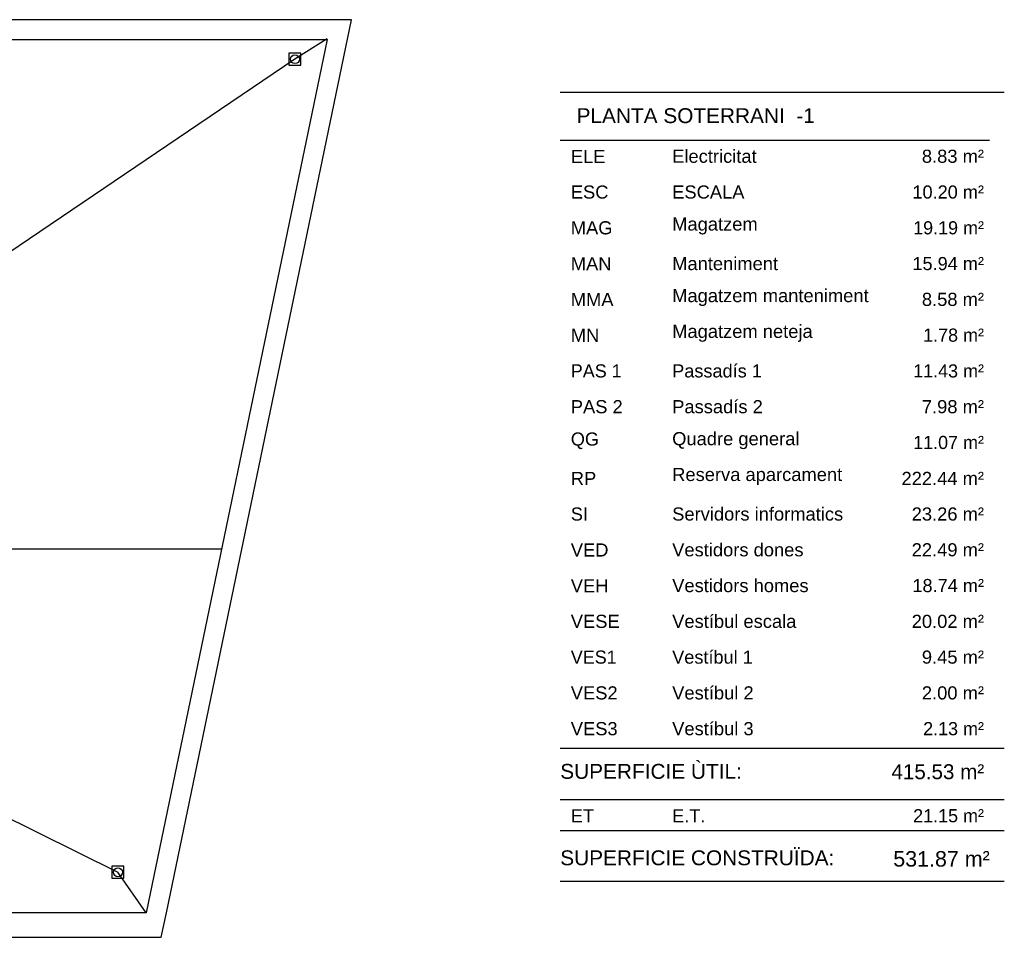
# Model space of a CAD drawing. Header units: metres. Extents: x -1 to 438, y -6 to 42.
# Tile 4 of 4: x 422 to 438, y 13 to 28. Entities that reach past the tile are written whole.
import ezdxf

# ---------------------------------------------------------------- set-up
doc = ezdxf.new("R2010")
doc.units = ezdxf.units.M
doc.linetypes.add('CONTINUA', pattern=[0])
for name, color, linetype, lineweight in [('3D PSC MURS', 7, 'CONTINUA', 25), ('PS-1 RESUM LOCALS', 7, 'CONTINUA', 25), ('PSC ESCALA 2D', 7, 'CONTINUA', 25)]:
    doc.layers.add(name, color=color, linetype=linetype, lineweight=lineweight)
doc.styles.add('ARIAL', font='arial.ttf')

msp = doc.modelspace()

# ---------------------------------------------------------------- linework, layer by layer
at = {"layer": '3D PSC MURS', "color": 7, "linetype": 'CONTINUA', "lineweight": 25, "transparency": 33554687}
for p, q in [((427.143, 28.228), (421.277, 28.228)), ((424.376, 13.249), (427.48, 28.228)), ((427.48, 28.228), (427.143, 28.228)), ((421.277, 27.898), (427.074, 27.898)), ((427.074, 27.898), (424.039, 13.249)), ((424.039, 13.249), (398.129, 13.249)), ((424.291, 12.839), (424.376, 13.249)), ((398.048, 12.839), (424.291, 12.839))]:
    msp.add_line(p, q, dxfattribs=at)
at = {"layer": 'PS-1 RESUM LOCALS', "color": 7, "linetype": 'CONTINUA', "lineweight": 25, "transparency": 33554687}
for p, q in [((438.434, 27.009), (430.984, 27.009)), ((430.984, 26.209), (438.184, 26.209)), ((430.984, 16.009), (438.434, 16.009)), ((430.984, 15.148), (438.434, 15.148)), ((430.984, 14.629), (438.434, 14.629)), ((430.984, 13.779), (438.434, 13.779))]:
    msp.add_line(p, q, dxfattribs=at)
at = {"layer": 'PSC ESCALA 2D', "color": 7, "linetype": 'CONTINUA', "lineweight": 25, "transparency": 33554687}
for p, q in [((427.076, 27.906), (426.533, 27.566)), ((426.533, 27.566), (421.277, 24.01)), ((425.303, 19.35), (405.931, 19.35)), ((412.611, 19.35), (423.563, 13.93)), ((424.039, 13.25), (423.563, 13.93)), ((424.039, 13.25), (421.089, 13.25))]:
    msp.add_line(p, q, dxfattribs=at)
for points in [[(426.433, 27.466), (426.633, 27.466), (426.633, 27.666), (426.433, 27.666), (426.433, 27.466)], [(423.463, 13.83), (423.663, 13.83), (423.663, 14.03), (423.463, 14.03), (423.463, 13.83)]]:
    msp.add_lwpolyline(points, close=True, dxfattribs=at)
for centre in [(426.533, 27.566), (423.563, 13.93)]:
    msp.add_circle(centre, 0.075, dxfattribs=at)

# ---------------------------------------------------------------- texts
at = {"layer": 'PS-1 RESUM LOCALS', "color": 7, "linetype": 'CONTINUA', "lineweight": 25, "transparency": 33554687, "style": 'ARIAL'}
for s, insert, char_height, width, attachment_point in [('\\W1.00; PLANTA SOTERRANI  -1', (431.161, 26.744), 0.25, 4.22446, 1), ('\\W1.00;ELE', (431.161, 25.825), 0.22, 0.69277, 7), ('\\W1.00;Electricitat', (432.862, 25.825), 0.22, 1.53281, 7), ('\\W1.00;    8.83 m²', (438.093, 25.825), 0.22, 1.49198, 9), ('\\W1.00;ESC', (431.161, 25.225), 0.22, 0.74418, 7), ('\\W1.00;ESCALA', (432.862, 25.225), 0.22, 1.32744, 7), ('\\W0.99;    10.20 m²', (438.093, 25.225), 0.22, 1.66328, 9), ('\\W1.00;MAG', (431.161, 24.625), 0.22, 0.80986, 7), ('\\W1.00;Magatzem', (432.862, 24.625), 0.22, 1.55122, 7), ('\\W0.98;   19.19 m²', (438.093, 24.625), 0.22, 1.57773, 9), ('\\W0.99;   15.94 m²', (438.093, 24.025), 0.22, 1.57895, 9), ('\\W1.00;MAN', (431.161, 24.025), 0.22, 0.79557, 7), ('\\W1.00;Manteniment', (432.862, 24.025), 0.22, 1.89602, 7), ('\\W1.00;Magatzem manteniment', (432.862, 23.425), 0.22, 3.42136, 7), ('\\W1.00;MMA', (431.161, 23.425), 0.22, 0.82841, 7), ('\\W1.00;    8.58 m²', (438.093, 23.425), 0.22, 1.49198, 9), ('\\W1.00;MN', (431.161, 22.825), 0.22, 0.59012, 7), ('\\W1.00;Magatzem neteja', (432.862, 22.825), 0.22, 2.47903, 7), ('\\W0.98;    1.78 m²', (438.093, 22.825), 0.22, 1.49067, 9), ('\\W0.99;Passadís 1', (432.862, 22.225), 0.22, 1.63424, 7), ('\\W0.98;   11.43 m²', (438.093, 22.225), 0.22, 1.57773, 9), ('\\W0.98;PAS 1', (431.161, 22.225), 0.22, 0.98035, 7), ('\\W1.00;PAS 2', (431.161, 21.625), 0.22, 0.98242, 7), ('\\W1.00;Passadís 2', (432.862, 21.625), 0.22, 1.63544, 7), ('\\W1.00;    7.98 m²', (438.093, 21.625), 0.22, 1.49198, 9), ('\\W0.99;QG', (431.161, 21.025), 0.22, 0.58558, 7), ('\\W1.00;Quadre general', (432.862, 21.025), 0.22, 2.25916, 7), ('\\W0.98;   11.07 m²', (438.093, 21.025), 0.22, 1.57773, 9), ('\\W1.00;  222.44 m²', (438.093, 20.425), 0.22, 1.66837, 9), ('\\W1.00;RP', (431.161, 20.425), 0.22, 0.53868, 7), ('\\W1.00;Reserva aparcament', (432.862, 20.425), 0.22, 2.97777, 7), ('\\W0.99;SI', (431.161, 19.825), 0.22, 0.39816, 7), ('\\W1.00;Servidors informatics', (432.862, 19.825), 0.22, 2.99236, 7), ('\\W1.00;   23.26 m²', (438.093, 19.825), 0.22, 1.58018, 9), ('\\W1.00;VED', (431.161, 19.225), 0.22, 0.74418, 7), ('\\W1.00;Vestidors dones', (432.862, 19.225), 0.22, 2.32504, 7), ('\\W1.00;   22.49 m²', (438.093, 19.225), 0.22, 1.58018, 9), ('\\W1.00;VEH', (431.161, 18.625), 0.22, 0.74418, 7), ('\\W1.00;Vestidors homes', (432.862, 18.625), 0.22, 2.40932, 7), ('\\W0.99;   18.74 m²', (438.093, 18.625), 0.22, 1.57895, 9), ('\\W1.00;VESE', (431.161, 18.025), 0.22, 0.93107, 7), ('\\W1.00;Vestíbul escala', (432.862, 18.025), 0.22, 2.20399, 7), ('\\W1.00;   20.02 m²', (438.093, 18.025), 0.22, 1.58018, 9), ('\\W0.99;Vestíbul 1', (432.862, 17.425), 0.22, 1.4801, 7), ('\\W1.00;    9.45 m²', (438.093, 17.425), 0.22, 1.49198, 9), ('\\W0.98;VES1', (431.161, 17.425), 0.22, 0.89592, 7), ('\\W1.00;VES2', (431.161, 16.825), 0.22, 0.89821, 7), ('\\W1.00;Vestíbul 2', (432.862, 16.825), 0.22, 1.48143, 7), ('\\W1.00;    2.00 m²', (438.093, 16.825), 0.22, 1.49198, 9), ('\\W1.00;VES3', (431.161, 16.225), 0.22, 0.89821, 7), ('\\W1.00;Vestíbul 3', (432.862, 16.225), 0.22, 1.48143, 7), ('\\W0.98;    2.13 m²', (438.093, 16.225), 0.22, 1.49067, 9), ('\\W1.00;SUPERFICIE ÙTIL: ', (430.984, 15.747), 0.25, 3.27077, 1), ('\\W0.99;  415.53 m²', (436.348, 15.741), 0.25, 1.89454, 1), ('\\W0.98;   21.15 m²', (438.093, 14.765), 0.22, 1.57773, 9), ('\\W0.99;ET', (431.161, 14.765), 0.22, 0.50131, 7), ('\\W0.99;E.T.', (432.862, 14.765), 0.22, 0.66987, 7), ('\\W1.00;SUPERFICIE CONSTRUÏDA: ', (430.984, 14.297), 0.25, 4.82929, 1), ('\\W0.99;531.87 m²', (438.19, 14.021), 0.26, 1.77102, 9)]:
    msp.add_mtext(s, dxfattribs=dict(at, insert=insert, char_height=char_height, width=width, attachment_point=attachment_point))

doc.saveas('drawing.dxf')
